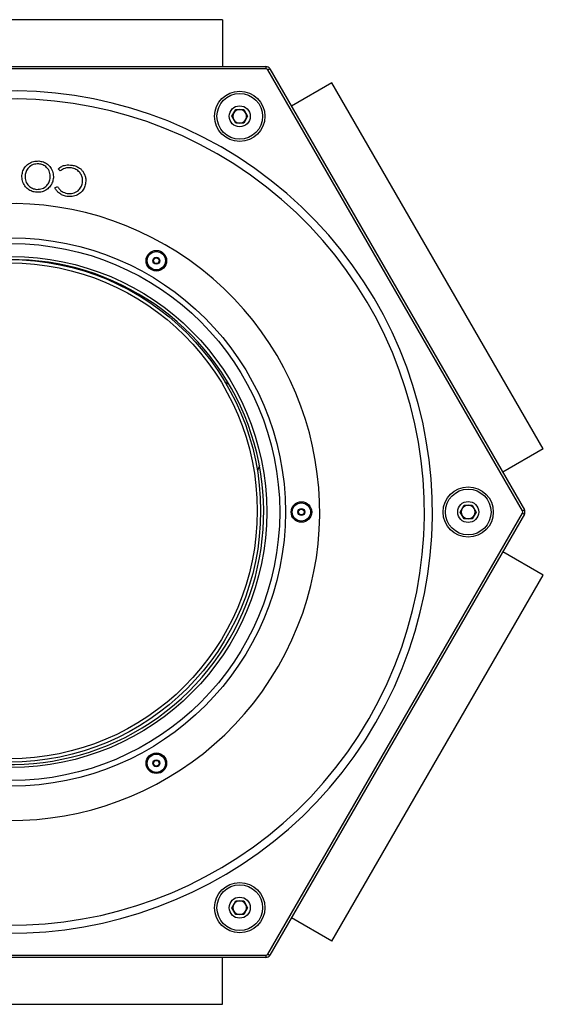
# Model space of a CAD drawing. Header units: millimetres. Extents: x 85 to 136, y 41 to 259.
# Tile 4 of 6: x 111 to 134, y 41 to 84. Entities that reach past the tile are written whole.
import ezdxf

# ---------------------------------------------------------------- set-up
doc = ezdxf.new("R2010")
doc.units = ezdxf.units.MM

msp = doc.modelspace()

# ---------------------------------------------------------------- linework, layer by layer
at = {"color": 7, "linetype": 'Continuous', "lineweight": 25}
for p, q in [((119.82, 84.137), (101.32, 84.137)), ((119.82, 84.137), (119.82, 82.087)), ((99.428, 82.087), (121.713, 82.087)), ((121.713, 81.987), (99.428, 81.987)), ((121.713, 82.087), (121.713, 81.987)), ((121.8, 81.937), (121.886, 81.987)), ((132.943, 62.637), (121.8, 81.937)), ((121.886, 81.987), (133.029, 62.687)), ((124.608, 81.373), (122.833, 80.348)), ((133.858, 65.351), (124.608, 81.373)), ((120.224, 79.908), (120.397, 80.208)), ((120.397, 80.208), (120.744, 80.208)), ((120.744, 80.208), (120.917, 79.908)), ((120.397, 79.608), (120.224, 79.908)), ((120.917, 79.908), (120.744, 79.608)), ((120.744, 79.608), (120.397, 79.608)), ((112.714, 77.516), (112.625, 77.612)), ((112.476, 76.78), (112.592, 76.84)), ((119.925, 68.282), (120.099, 68.183)), ((133.858, 65.351), (132.083, 64.326)), ((121.8, 43.237), (132.943, 62.537)), ((130.224, 62.587), (130.397, 62.887)), ((130.397, 62.287), (130.224, 62.587)), ((130.397, 62.887), (130.744, 62.887)), ((130.744, 62.887), (130.917, 62.587)), ((130.917, 62.587), (130.744, 62.287)), ((132.943, 62.637), (133.029, 62.687)), ((132.943, 62.537), (133.029, 62.487)), ((133.029, 62.487), (121.886, 43.187)), ((130.744, 62.287), (130.397, 62.287)), ((133.858, 59.823), (132.083, 60.848)), ((124.608, 43.801), (133.858, 59.823)), ((120.224, 45.267), (120.397, 45.567)), ((120.397, 44.967), (120.224, 45.267)), ((120.397, 45.567), (120.744, 45.567)), ((120.744, 45.567), (120.917, 45.267)), ((120.917, 45.267), (120.744, 44.967)), ((120.744, 44.967), (120.397, 44.967)), ((124.608, 43.801), (122.833, 44.826)), ((99.428, 43.187), (121.713, 43.187)), ((121.713, 43.187), (121.713, 43.087)), ((121.8, 43.237), (121.886, 43.187)), ((121.713, 43.087), (99.428, 43.087)), ((119.82, 41.037), (119.82, 43.087)), ((101.32, 41.037), (119.82, 41.037))]:
    msp.add_line(p, q, dxfattribs=at)
at = {"color": 7, "linetype": 'Continuous', "lineweight": 25, "flags": 128}
msp.add_lwpolyline([(121.431, 64.623), (121.348, 64.39), (121.345, 64.381)], dxfattribs=at)
at = {"color": 7, "linetype": 'Continuous', "lineweight": 25}
for centre, radius in [((120.57, 79.908), 1.1), ((120.57, 79.908), 1), ((120.57, 79.908), 0.46), ((110.57, 62.587), 12), ((110.57, 62.587), 11.75), ((110.57, 62.587), 11.181), ((116.92, 73.586), 0.45), ((116.92, 73.586), 0.4), ((116.92, 73.586), 0.152), ((116.92, 73.586), 0.124), ((110.484, 62.637), 11), ((110.484, 62.637), 10.853), ((130.57, 62.587), 1.1), ((130.57, 62.587), 1), ((123.27, 62.587), 0.45), ((123.27, 62.587), 0.4), ((130.57, 62.587), 0.46), ((123.27, 62.587), 0.152), ((123.27, 62.587), 0.124), ((116.92, 51.589), 0.45), ((116.92, 51.589), 0.4), ((116.92, 51.589), 0.152), ((116.92, 51.589), 0.124), ((120.57, 45.267), 1.1), ((120.57, 45.267), 1), ((120.57, 45.267), 0.46)]:
    msp.add_circle(centre, radius, dxfattribs=at)
for centre, radius, start, end in [((121.713, 81.887), 0.2, 30, 90), ((121.713, 81.887), 0.1, 30, 90), ((110.57, 62.587), 18.432, 160.7316, 139.2684), ((110.57, 62.587), 18.084, 160.7339, 139.2661), ((120.57, 79.908), 0.3, 90, 150), ((120.57, 79.908), 0.3, 30, 90), ((120.57, 79.908), 0.3, 150, 210), ((120.57, 79.908), 0.3, 210, 270), ((120.57, 79.908), 0.3, 270, 330), ((120.57, 79.908), 0.3, 330, 30), ((110.57, 62.587), 13.5, 160.8112, 139.1888), ((110.57, 62.587), 11.05, 240, 90.4556), ((130.57, 62.587), 0.3, 150, 210), ((130.57, 62.587), 0.3, 90, 150), ((130.57, 62.587), 0.3, 30, 90), ((130.57, 62.587), 0.3, 330, 30), ((132.856, 62.587), 0.1, 330, 30), ((132.856, 62.587), 0.2, 330, 30), ((130.57, 62.587), 0.3, 210, 270), ((130.57, 62.587), 0.3, 270, 330), ((120.57, 45.267), 0.3, 150, 210), ((120.57, 45.267), 0.3, 90, 150), ((120.57, 45.267), 0.3, 30, 90), ((120.57, 45.267), 0.3, 330, 30), ((120.57, 45.267), 0.3, 210, 270), ((120.57, 45.267), 0.3, 270, 330), ((121.713, 43.287), 0.1, 270, 330), ((121.713, 43.287), 0.2, 270, 330)]:
    msp.add_arc(centre, radius, start, end, dxfattribs=at)
for points, knots in [([(111.039, 77.32), (111.049, 77.387), (111.069, 77.521), (111.173, 77.699), (111.33, 77.846), (111.538, 77.951), (111.698, 77.952), (111.778, 77.952)], [0, 0, 0, 0, 0.186852, 0.373556, 0.560409, 0.780139, 1, 1, 1, 1]), ([(111.772, 77.825), (111.689, 77.822), (111.523, 77.815), (111.327, 77.68), (111.206, 77.502), (111.184, 77.374), (111.173, 77.31)], [0, 0, 0, 0, 0.279644, 0.559148, 0.779501, 1, 1, 1, 1]), ([(112.278, 77.229), (112.275, 77.311), (112.27, 77.476), (112.134, 77.668), (111.962, 77.793), (111.835, 77.815), (111.772, 77.825)], [0, 0, 0, 0, 0.279619, 0.559317, 0.779628, 1, 1, 1, 1]), ([(111.778, 77.952), (111.844, 77.942), (111.978, 77.922), (112.157, 77.82), (112.304, 77.664), (112.411, 77.458), (112.412, 77.298), (112.413, 77.218)], [0, 0, 0, 0, 0.18687, 0.373578, 0.560437, 0.780146, 1, 1, 1, 1]), ([(112.625, 77.612), (112.674, 77.649), (112.772, 77.723), (112.985, 77.791), (113.143, 77.778), (113.239, 77.769)], [0, 0, 0, 0, 0.280288, 0.560628, 1, 1, 1, 1]), ([(113.209, 77.648), (113.16, 77.654), (113.061, 77.665), (112.884, 77.632), (112.778, 77.56), (112.714, 77.516)], [0, 0, 0, 0, 0.280412, 0.560695, 1, 1, 1, 1]), ([(113.683, 76.989), (113.69, 77.045), (113.702, 77.158), (113.654, 77.325), (113.555, 77.476), (113.403, 77.598), (113.274, 77.631), (113.209, 77.648)], [0, 0, 0, 0, 0.186824, 0.37344, 0.560233, 0.779945, 1, 1, 1, 1]), ([(113.239, 77.769), (113.295, 77.757), (113.407, 77.731), (113.549, 77.655), (113.661, 77.558), (113.711, 77.483), (113.736, 77.446)], [0, 0, 0, 0, 0.280112, 0.559945, 0.779931, 1, 1, 1, 1]), ([(111.68, 76.581), (111.613, 76.59), (111.478, 76.61), (111.296, 76.712), (111.146, 76.869), (111.04, 77.078), (111.039, 77.24), (111.039, 77.32)], [0, 0, 0, 0, 0.186914, 0.373601, 0.560422, 0.780098, 1, 1, 1, 1]), ([(111.173, 77.31), (111.176, 77.227), (111.182, 77.062), (111.318, 76.867), (111.493, 76.744), (111.62, 76.72), (111.684, 76.709)], [0, 0, 0, 0, 0.279701, 0.559159, 0.779664, 1, 1, 1, 1]), ([(112.413, 77.218), (112.403, 77.152), (112.382, 77.018), (112.28, 76.84), (112.127, 76.689), (111.919, 76.585), (111.76, 76.582), (111.68, 76.581)], [0, 0, 0, 0, 0.186846, 0.373654, 0.560392, 0.780218, 1, 1, 1, 1]), ([(111.684, 76.709), (111.767, 76.714), (111.932, 76.723), (112.126, 76.86), (112.246, 77.037), (112.267, 77.165), (112.278, 77.229)], [0, 0, 0, 0, 0.279447, 0.559123, 0.779499, 1, 1, 1, 1]), ([(113.736, 77.446), (113.758, 77.403), (113.802, 77.318), (113.839, 77.15), (113.826, 77.027), (113.818, 76.953)], [0, 0, 0, 0, 0.2802285, 0.5604226, 1, 1, 1, 1]), ([(112.995, 76.404), (112.934, 76.418), (112.813, 76.447), (112.664, 76.54), (112.547, 76.651), (112.499, 76.737), (112.476, 76.78)], [0, 0, 0, 0, 0.280045, 0.559866, 0.779949, 1, 1, 1, 1]), ([(112.592, 76.84), (112.619, 76.797), (112.671, 76.71), (112.813, 76.59), (112.939, 76.554), (113.017, 76.532)], [0, 0, 0, 0, 0.280435, 0.560772, 1, 1, 1, 1]), ([(113.818, 76.953), (113.801, 76.886), (113.767, 76.752), (113.64, 76.584), (113.463, 76.454), (113.238, 76.378), (113.076, 76.395), (112.995, 76.404)], [0, 0, 0, 0, 0.186783, 0.373398, 0.560219, 0.779943, 1, 1, 1, 1]), ([(113.017, 76.532), (113.101, 76.527), (113.271, 76.517), (113.487, 76.629), (113.631, 76.796), (113.666, 76.925), (113.683, 76.989)], [0, 0, 0, 0, 0.279717, 0.559313, 0.779558, 1, 1, 1, 1]), ([(116.848, 73.711), (116.838, 73.693), (116.82, 73.662), (116.795, 73.618), (116.782, 73.596), (116.776, 73.586)], [0, 0, 0, 0, 0.439116, 0.751366, 1, 1, 1, 1]), ([(116.993, 73.711), (116.972, 73.711), (116.937, 73.711), (116.885, 73.711), (116.86, 73.711), (116.848, 73.711)], [0, 0, 0, 0, 0.439112, 0.751363, 1, 1, 1, 1]), ([(117.065, 73.585), (117.054, 73.603), (117.037, 73.634), (117.011, 73.679), (116.998, 73.701), (116.993, 73.711)], [0, 0, 0, 0, 0.439112, 0.751363, 1, 1, 1, 1]), ([(116.776, 73.586), (116.786, 73.568), (116.804, 73.537), (116.83, 73.493), (116.842, 73.471), (116.848, 73.461)], [0, 0, 0, 0, 0.439112, 0.751363, 1, 1, 1, 1]), ([(116.848, 73.461), (116.869, 73.461), (116.904, 73.461), (116.955, 73.461), (116.981, 73.461), (116.992, 73.461)], [0, 0, 0, 0, 0.439112, 0.751363, 1, 1, 1, 1]), ([(116.992, 73.461), (117.003, 73.478), (117.02, 73.509), (117.046, 73.554), (117.059, 73.576), (117.065, 73.585)], [0, 0, 0, 0, 0.439116, 0.751366, 1, 1, 1, 1]), ([(123.198, 62.712), (123.188, 62.694), (123.17, 62.664), (123.145, 62.619), (123.132, 62.597), (123.126, 62.587)], [0, 0, 0, 0, 0.439112, 0.7513633, 1, 1, 1, 1]), ([(123.126, 62.587), (123.136, 62.57), (123.154, 62.539), (123.18, 62.494), (123.192, 62.472), (123.198, 62.462)], [0, 0, 0, 0, 0.439112, 0.751363, 1, 1, 1, 1]), ([(123.343, 62.712), (123.322, 62.712), (123.287, 62.712), (123.235, 62.712), (123.21, 62.712), (123.198, 62.712)], [0, 0, 0, 0, 0.439116, 0.751366, 1, 1, 1, 1]), ([(123.342, 62.462), (123.353, 62.48), (123.37, 62.511), (123.396, 62.555), (123.409, 62.577), (123.415, 62.587)], [0, 0, 0, 0, 0.439112, 0.751363, 1, 1, 1, 1]), ([(123.415, 62.587), (123.404, 62.605), (123.387, 62.636), (123.361, 62.68), (123.348, 62.702), (123.343, 62.712)], [0, 0, 0, 0, 0.439112, 0.751363, 1, 1, 1, 1]), ([(123.198, 62.462), (123.219, 62.462), (123.254, 62.462), (123.305, 62.462), (123.331, 62.462), (123.342, 62.462)], [0, 0, 0, 0, 0.439116, 0.751366, 1, 1, 1, 1]), ([(116.848, 51.714), (116.838, 51.696), (116.82, 51.665), (116.795, 51.621), (116.782, 51.599), (116.776, 51.589)], [0, 0, 0, 0, 0.439112, 0.751363, 1, 1, 1, 1]), ([(116.776, 51.589), (116.786, 51.571), (116.804, 51.54), (116.83, 51.496), (116.842, 51.474), (116.848, 51.464)], [0, 0, 0, 0, 0.439116, 0.751366, 1, 1, 1, 1]), ([(116.993, 51.714), (116.972, 51.714), (116.937, 51.714), (116.885, 51.714), (116.86, 51.714), (116.848, 51.714)], [0, 0, 0, 0, 0.439112, 0.751363, 1, 1, 1, 1]), ([(116.848, 51.464), (116.869, 51.464), (116.904, 51.464), (116.955, 51.464), (116.981, 51.464), (116.992, 51.464)], [0, 0, 0, 0, 0.439112, 0.751363, 1, 1, 1, 1]), ([(116.992, 51.464), (117.003, 51.481), (117.02, 51.512), (117.046, 51.556), (117.059, 51.579), (117.065, 51.588)], [0, 0, 0, 0, 0.439112, 0.751363, 1, 1, 1, 1]), ([(117.065, 51.588), (117.054, 51.606), (117.037, 51.637), (117.011, 51.682), (116.998, 51.704), (116.993, 51.714)], [0, 0, 0, 0, 0.4391156, 0.7513662, 1, 1, 1, 1])]:
    msp.add_open_spline(points, degree=3, knots=knots, dxfattribs=at)

doc.saveas('drawing.dxf')
